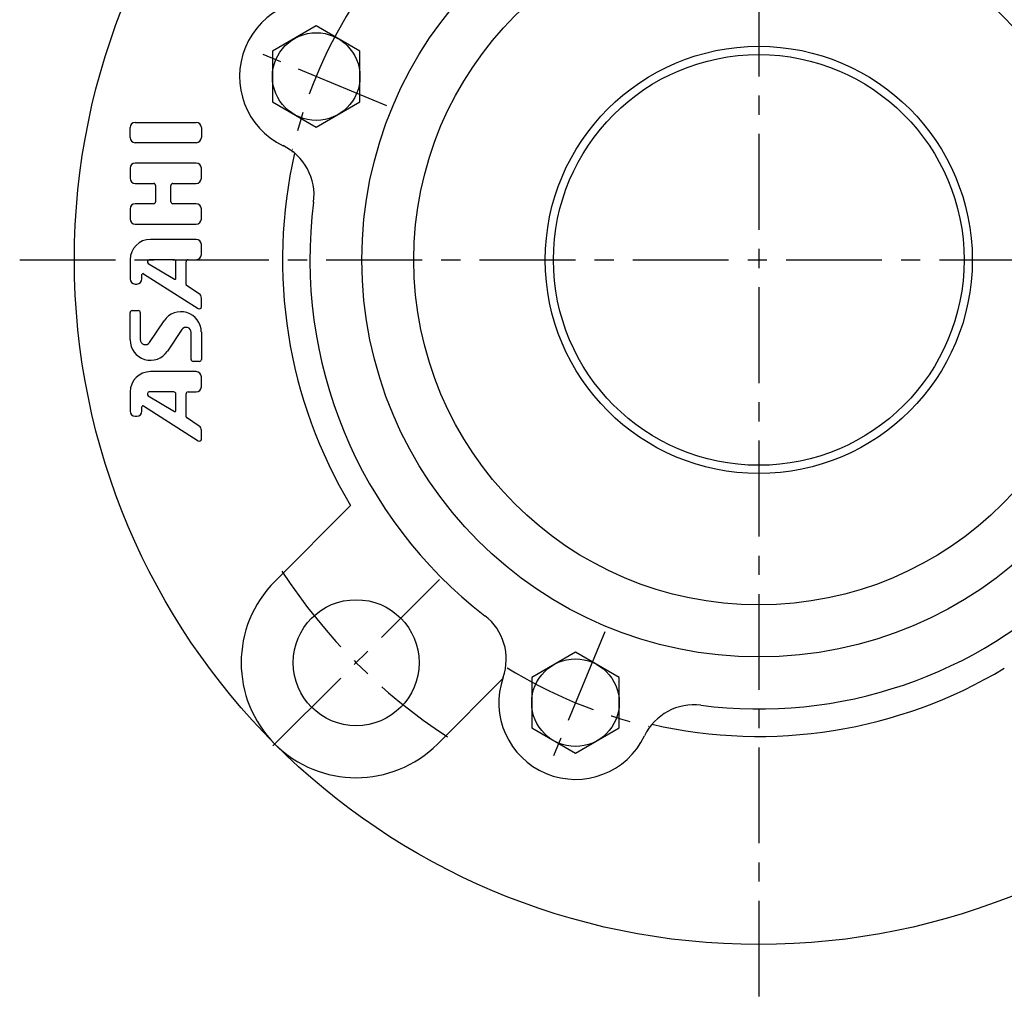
# Model space of a CAD drawing. Extents: x -135 to 306, y -135 to 306.
# Tile 1 of 7: x -135 to 45, y -135 to 44. Entities that reach past the tile are written whole.
import ezdxf

# ---------------------------------------------------------------- set-up
doc = ezdxf.new("R2010")
doc.units = 0
doc.header["$LTSCALE"] = 14
doc.linetypes.add('CENTER', pattern=[2, 1.25, -0.25, 0.25, -0.25])
doc.layers.get('0').update_dxf_attribs({"linetype": 'CONTINUOUS'})
doc.layers.add('1', color=3, linetype='CONTINUOUS')
doc.layers.add('CENTER', color=1, linetype='CENTER')

msp = doc.modelspace()

# ---------------------------------------------------------------- linework, layer by layer
for p, q in [((-80.84, 42.72), (-88.84, 38.1)), ((-72.84, 38.1), (-80.84, 42.72)), ((-88.84, 38.1), (-88.84, 28.87)), ((-72.84, 28.87), (-72.84, 38.1)), ((-88.84, 28.87), (-80.84, 24.25)), ((-80.84, 24.25), (-72.84, 28.87)), ((-88.39, -58.69), (-74.55, -44.85)), ((-33.48, -71.6), (-41.48, -76.22)), ((-25.48, -76.22), (-33.48, -71.6)), ((-58.69, -88.39), (-46.79, -76.49)), ((-41.48, -76.22), (-41.48, -85.46)), ((-25.48, -85.46), (-25.48, -76.22)), ((-41.48, -85.46), (-33.48, -90.08)), ((-33.48, -90.08), (-25.48, -85.46))]:
    msp.add_line(p, q)
for centre, radius in [((0, 0), 125), ((0, 0), 72.5), ((0, 0), 63), ((-80.84, 33.48), 8), ((0, 0), 39), ((0, 0), 37.5), ((-73.54, -73.54), 11.5), ((-33.48, -80.84), 8)]:
    msp.add_circle(centre, radius)
for centre, radius, start, end in [((-80.84, 33.48), 14, 70.6631, 244.3369), ((-91.23, 11.85), 10, 352.5981, 64.3369), ((0, 0), 87, 167.0497, 211.032), ((0, 0), 82, 172.5981, 232.4019), ((0, 0), 82, 262.5981, 7.4019), ((-73.54, -73.54), 21, 135, 315), ((-56.13, -72.89), 10, 340.6631, 52.4019), ((0, 0), 87, 257.0497, 301.032), ((-33.48, -80.84), 14, 160.6631, 334.3369), ((-11.85, -91.23), 10, 82.5981, 154.3369)]:
    msp.add_arc(centre, radius, start, end)
at = {"layer": '1'}
for p, q in [((-114.82, 22.33), (-114.82, 24.18)), ((-113.89, 25.11), (-102.75, 25.11)), ((-101.82, 24.18), (-101.82, 22.33)), ((-102.75, 21.4), (-113.89, 21.4)), ((-114.82, 16.75), (-114.82, 14.9)), ((-102.75, 17.68), (-113.89, 17.68)), ((-101.82, 14.9), (-101.82, 16.75)), ((-113.89, 13.97), (-110.55, 13.97)), ((-110.18, 13.6), (-110.18, 10.63)), ((-107.39, 10.63), (-107.39, 13.6)), ((-107.02, 13.97), (-102.75, 13.97)), ((-114.82, 9.33), (-114.82, 7.47)), ((-110.55, 10.25), (-113.89, 10.25)), ((-102.75, 10.25), (-107.02, 10.25)), ((-101.82, 7.47), (-101.82, 9.33)), ((-113.89, 6.54), (-102.75, 6.54)), ((-102.75, 3.75), (-111.11, 3.75)), ((-101.82, 0.97), (-101.82, 2.83)), ((-114.82, 0.04), (-114.82, -3.47)), ((-106.84, 0.04), (-111.32, 0.04)), ((-104.24, 0.04), (-102.75, 0.04)), ((-111.51, -0.65), (-106.75, -3.51)), ((-106.47, -3.35), (-106.47, -0.33)), ((-104.61, -4.5), (-104.61, -0.33)), ((-112.67, -3.47), (-112.67, -2.68)), ((-112.38, -2.53), (-102.39, -8.88)), ((-113.89, -4.4), (-113.59, -4.4)), ((-102.24, -6.18), (-104.53, -4.66)), ((-101.82, -8.57), (-101.82, -6.96)), ((-114.82, -14.62), (-114.82, -9.62)), ((-114.45, -9.25), (-113.34, -9.25)), ((-112.97, -9.62), (-112.97, -14.54)), ((-111.26, -15.05), (-108.63, -11.1)), ((-105.38, -12.73), (-108.02, -16.68)), ((-103.68, -18.16), (-103.68, -13.24)), ((-101.82, -13.16), (-101.82, -18.16)), ((-102.19, -18.53), (-103.31, -18.53)), ((-102.75, -20.39), (-111.11, -20.39)), ((-101.82, -23.17), (-101.82, -21.32)), ((-114.82, -24.1), (-114.82, -27.61)), ((-111.51, -24.79), (-106.75, -27.65)), ((-106.84, -24.1), (-111.32, -24.1)), ((-106.47, -27.49), (-106.47, -24.47)), ((-104.61, -28.65), (-104.61, -24.47)), ((-104.24, -24.1), (-102.75, -24.1)), ((-112.67, -27.61), (-112.67, -26.83)), ((-112.38, -26.67), (-102.39, -33.03)), ((-113.9, -28.54), (-113.6, -28.54)), ((-102.23, -30.33), (-104.52, -28.8)), ((-101.82, -32.71), (-101.82, -31.1))]:
    msp.add_line(p, q, dxfattribs=at)
for centre, radius, start, end in [((-113.89, 24.18), 0.929, 90, 180), ((-102.75, 24.18), 0.929, 0, 90), ((-113.89, 22.33), 0.929, 180, 270), ((-102.75, 22.33), 0.929, 270, 0), ((-113.89, 16.75), 0.929, 90, 180), ((-102.75, 16.75), 0.929, 0, 90), ((-113.89, 14.9), 0.929, 180, 270), ((-102.75, 14.9), 0.929, 270, 0), ((-110.55, 13.6), 0.371, 0, 90), ((-107.02, 13.6), 0.371, 90, 180), ((-113.89, 9.33), 0.929, 90, 180), ((-110.55, 10.63), 0.371, 270, 0), ((-107.02, 10.63), 0.371, 180, 270), ((-102.75, 9.33), 0.929, 0, 90), ((-113.89, 7.47), 0.929, 180, 270), ((-102.75, 7.47), 0.929, 270, 0), ((-111.11, 0.04), 3.71, 90, 180), ((-102.75, 2.83), 0.929, 0, 90), ((-111.32, -0.33), 0.371, 90, 239.0362), ((-106.84, -0.33), 0.371, 0, 90), ((-104.24, -0.33), 0.371, 90, 180), ((-102.75, 0.97), 0.929, 270, 0), ((-113.89, -3.47), 0.929, 180, 270), ((-113.59, -3.47), 0.929, 270, 0), ((-112.48, -2.68), 0.186, 57.5288, 180), ((-106.65, -3.35), 0.186, 239.0362, 0), ((-104.42, -4.5), 0.186, 180, 236.3099), ((-102.75, -6.96), 0.929, 0, 56.3099), ((-102.19, -8.57), 0.371, 237.5288, 0), ((-114.45, -9.62), 0.371, 90, 180), ((-113.34, -9.62), 0.371, 0, 90), ((-105.54, -13.16), 3.71, 0, 146.3099), ((-104.61, -13.24), 0.929, 0, 146.3099), ((-111.11, -14.62), 3.71, 180, 326.3099), ((-112.04, -14.54), 0.929, 180, 326.3099), ((-103.31, -18.16), 0.371, 180, 270), ((-102.19, -18.16), 0.371, 270, 0), ((-111.11, -24.1), 3.71, 90, 180), ((-102.75, -21.32), 0.929, 0, 90), ((-102.75, -23.17), 0.929, 270, 0), ((-111.32, -24.47), 0.371, 90, 239.0362), ((-106.84, -24.47), 0.371, 0, 90), ((-104.24, -24.47), 0.371, 90, 180), ((-112.48, -26.83), 0.186, 57.5288, 180), ((-113.89, -27.61), 0.929, 180, 270), ((-113.59, -27.61), 0.929, 270, 0), ((-106.65, -27.49), 0.186, 239.0362, 0), ((-104.42, -28.65), 0.186, 180, 236.3099), ((-102.75, -31.1), 0.929, 0, 56.3099), ((-102.19, -32.71), 0.371, 237.5288, 0)]:
    msp.add_arc(centre, radius, start, end, dxfattribs=at)
at = {"layer": 'CENTER'}
for p, q in [((0, 135), (0, -135)), ((-67.91, 28.13), (-93.77, 38.84)), ((-135, 0), (135, 0)), ((-88.74, -88.74), (-58.34, -58.34)), ((-28.13, -67.91), (-38.84, -93.77))]:
    msp.add_line(p, q, dxfattribs=at)
for radius, start, end in [(87.5, 148.3229, 166.6771), (87.5, 166.8929, 167.0056), (104, 213.134, 236.866), (87.5, 238.3229, 256.6771)]:
    msp.add_arc((0, 0), radius, start, end, dxfattribs=at)

doc.saveas('drawing.dxf')
